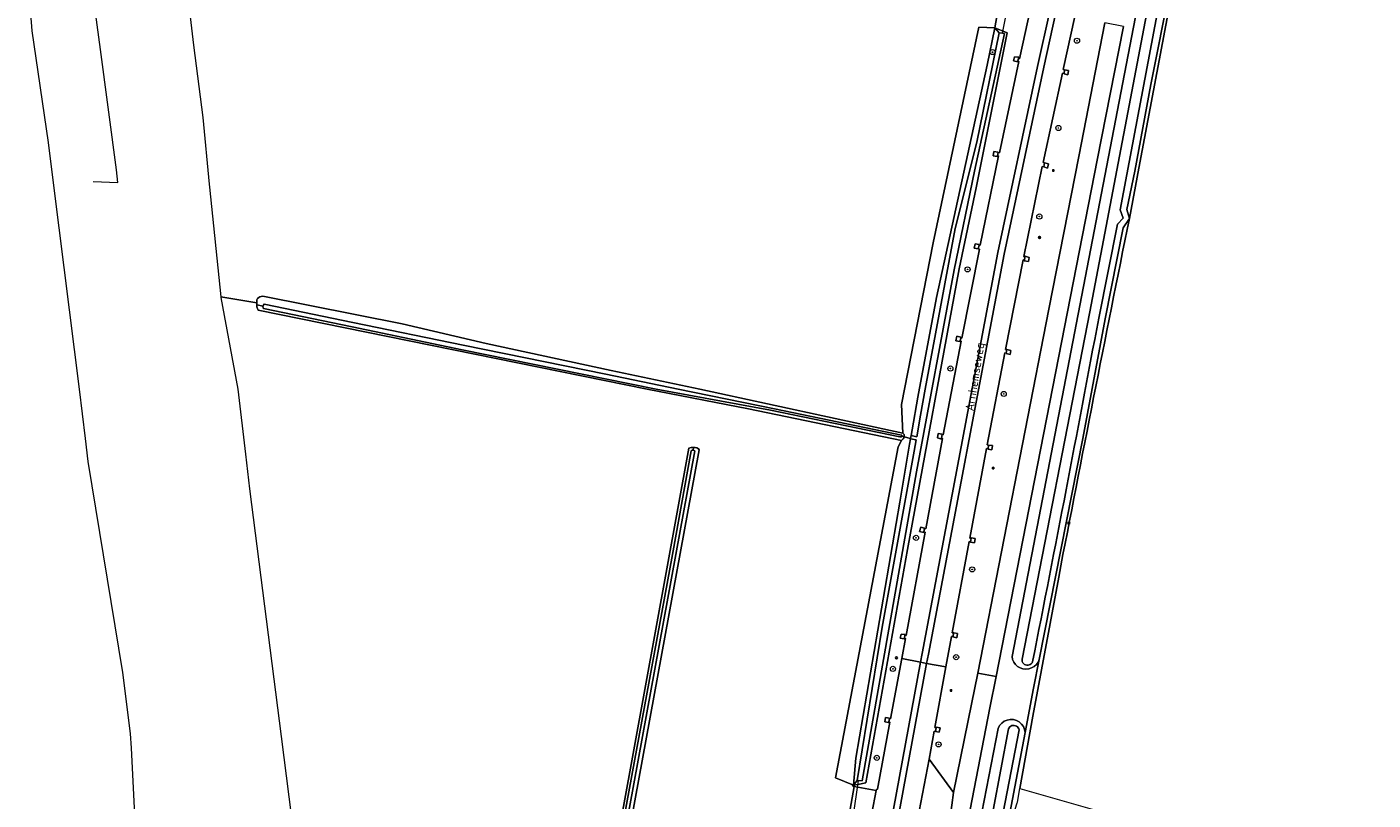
# Model space of a CAD drawing. Header units: metres. Extents: x 152610 to 160096, y 456114 to 462495.
# Tile 42 of 256: x 155883 to 156093, y 458936 to 459057. Entities that reach past the tile are written whole.
import ezdxf
from ezdxf.enums import TextEntityAlignment as Align

# ---------------------------------------------------------------- set-up
doc = ezdxf.new("R2010")
doc.units = ezdxf.units.M
doc.header["$LTSCALE"] = 0.5
doc.layers.get('0').update_dxf_attribs({"linetype": 'CONTINUOUS'})
for name, color, linetype, lineweight in [('B-PV-GR-BOOM-S', 251, 'CONTINUOUS', 25), ('B-PV-GR-GRAS-GV', 251, 'CONTINUOUS', 13), ('B-PV-GR-GROENVOORZIENING-GV', 251, 'CONTINUOUS', 18), ('B-PV-GR-HOUTWAL-GV', 251, 'CONTINUOUS', 13), ('B-PV-IE-MEUBILAIR-S', 251, 'CONTINUOUS', 25), ('B-PV-IE-MEUBILAIR_WEGMEUBILAIR-GV', 251, 'CONTINUOUS', 18), ('B-PV-KW-KUNSTWERK_DUIKER-G', 251, 'CONTINUOUS', 18), ('B-PV-OG-TERREIN_BEGROEID-GV', 251, 'CONTINUOUS', 18), ('B-PV-OG-TERREIN_OEVER-GV', 251, 'CONTINUOUS', 18), ('B-PV-OG-TOPOGRAFIE-T18', 1, 'CONTINUOUS', 18), ('B-PV-OG-WATER-GV', 251, 'CONTINUOUS', 18), ('B-PV-OG-WATER_SLOOT-GV', 251, 'CONTINUOUS', 18), ('B-PV-OG-WEG-GV', 251, 'CONTINUOUS', 18), ('B-PV-VH-GESLOTENVERHARDING-GV', 251, 'CONTINUOUS', 18), ('B-PV-VH-GESLOTENVERHARDING_ASFALT-GV', 251, 'CONTINUOUS', 18), ('B-PV-VH-HALFVERHARDING_GRASBETONSTEEN-GV', 251, 'CONTINUOUS', 18), ('B-PV-VH-HALFVERHARDING_PUIN-GV', 251, 'CONTINUOUS', 18), ('B-PV-VH-OPENVERHARDING_BETONSTRAATSTEEN-GV', 251, 'CONTINUOUS', 18), ('B-PV-VH-OPENVERHARDING_TEGEL-GV', 251, 'CONTINUOUS', 18)]:
    doc.layers.add(name, color=color, linetype=linetype, lineweight=lineweight)
doc.styles.add('NLCS-ISO', font='NLCS-ISO.ttf')
doc.styles.add('NLCS-ISO-M750-T18', font='NLCS-ISO.ttf', dxfattribs={"height": 1.35})

# ---------------------------------------------------------------- blocks, each defined once
blk = doc.blocks.new('SIE-MEUBILAIR_BORD_VERKEER-SO')
blk.add_lwpolyline([(-0.5625, -0.5625), (0.5625, -0.5625), (0.5625, 0.5625), (-0.5625, 0.5625)], close=True)
at = {"style": 'NLCS-ISO'}
blk.add_text('vb', height=0.75, dxfattribs=at).set_placement((0, 0), align=Align.MIDDLE_CENTER)
blk = doc.blocks.new('SIE-MEUBILAIR_PAAL_VERKEERSBORD-SO')
blk.add_circle((0, 0), 0.75)
at = {"style": 'NLCS-ISO'}
blk.add_text('vb', height=0.75, dxfattribs=at).set_placement((0, 0.1), align=Align.MIDDLE_CENTER)
blk = doc.blocks.new('SIE-MEUBILAIR_PAAL_GRENSMARKERING-SO')
blk.add_circle((0, 0), 0.75)
at = {"style": 'NLCS-ISO'}
blk.add_text('gr', height=0.75, dxfattribs=at).set_placement((0, 0.2), align=Align.MIDDLE_CENTER)
blk = doc.blocks.new('SIE-MEUBILAIR_PAAL-SO')
blk.add_circle((0, 0), 0.75)
blk = doc.blocks.new('SIE-MEUBILAIR_PAAL_LICHTMAST-SO')
for points in [[(-0.6, 0), (-1, 0)], [(-0.7, 0.7), (-0.4, 0.4)], [(0, 1), (0, 0.6)], [(0.4, 0.4), (0.7, 0.7)], [(1, 0), (0.6, 0)], [(-0.7, -0.7), (-0.4, -0.4)], [(0, -0.6), (0, -1)], [(0.4, -0.4), (0.7, -0.7)]]:
    blk.add_lwpolyline(points)
blk.add_circle((0, 0), 0.5)
blk = doc.blocks.new('SIE-MEUBILAIR_PAAL_HECTOMETER-SO')
blk.add_circle((0, 0), 0.75)
at = {"style": 'NLCS-ISO'}
blk.add_text('hm', height=0.75, dxfattribs=at).set_placement((0.2, 0.1), align=Align.MIDDLE_CENTER)
blk = doc.blocks.new('SGR-BOOM_GBKN-SO')
at = {"linetype": 'ByBlock', "lineweight": 18}
h = blk.add_hatch(color=0, dxfattribs=at)
h.dxf.hatch_style = 1
edge = h.paths.add_edge_path()
edge.add_arc((0, 0), 0.25, 0, 360)
at = {"color": 0, "linetype": 'ByBlock', "lineweight": 18}
for radius in [2, 0.25]:
    blk.add_circle((0, 0), radius, dxfattribs=at)
at = {"color": 0, "linetype": 'ByBlock', "lineweight": 18, "style": 'NLCS-ISO'}
blk.add_attdef('SOORT', (2.5, 0), '', height=1.5, dxfattribs=at)

msp = doc.modelspace()

# ---------------------------------------------------------------- linework, layer by layer
at = {"layer": 'B-PV-GR-GRAS-GV', "flags": 128}
for points in [[(156074.75, 459154.446), (156073.974, 459139.246), (156074.11, 459125.168), (156072.372, 459118.721), (156070.382, 459104.359), (156065.315, 459079.726), (156062.669, 459066.411), (156056.667, 459034.608), (156055.191, 459026.737)], [(155907.294, 459066.712), (155908.801, 459053.82), (155910.286, 459042.505), (155911.255, 459032.096), (155911.301, 459031.601), (155913.05, 459014.468), (155918.69, 459013.52), (155918.69, 459013.528), (155918.708, 459013.997), (155918.81, 459014.196), (155919.008, 459014.373), (155919.172, 459014.475), (155919.402, 459014.524), (155919.666, 459014.565), (155941.448, 459010.214), (155954.565, 459007.164), (155974.112, 459002.921), (155988.007, 459000), (156019.769, 458993.136), (156019.527, 458997.634), (156024.501, 459022.921), (156031.665, 459056.637), (156034.153, 459056.519), (156034.816, 459060.355)], [(156011.515, 458934.294), (156012.165, 458937.832), (156012.043, 458938.039), (156009.241, 458939.193), (156019.044, 458990.978), (156019.569, 458991.992), (155995.605, 458996.937), (155979.76, 459000), (155918.914, 459012.364), (155918.842, 459012.458), (155918.691, 459012.908), (155918.691, 459013.194), (155918.69, 459013.52), (155913.05, 459014.468), (155913.06, 459014.374), (155915.747, 459000), (155916.94, 458989.852), (155917.581, 458984.406), (155922.495, 458945.655), (155926.087, 458917.332)], [(156044.127, 458970.623), (156040.1, 458948.857), (156038.056, 458937.545), (156067.955, 458928.994), (156096.133, 458922.908)]]:
    msp.add_lwpolyline(points, dxfattribs=at)
at = {"layer": 'B-PV-GR-GRAS-GV'}
msp.add_lwpolyline([(156055.191, 459026.737, 0.0022083), (156044.127, 458970.623)], format="xyb", dxfattribs=at)
at = {"layer": 'B-PV-GR-GRAS-GV', "flags": 128}
msp.add_lwpolyline([(155987.511, 458990.822), (155987.806, 458990.657), (155987.894, 458990.539), (155976.12, 458926.212), (155968.524, 458887.273), (155961.922, 458849.276), (155961.71, 458848.902), (155961.592, 458848.774), (155961.387, 458848.646), (155961.093, 458848.612), (155961.063, 458848.618), (155960.863, 458848.659), (155960.698, 458848.85), (155960.63, 458849.014), (155960.604, 458849.419), (155960.596, 458849.772), (155986.274, 458990.759), (155986.63, 458990.872), (155987.025, 458990.885), (155987.273, 458990.892)], close=True, dxfattribs=at)
at = {"layer": 'B-PV-GR-GROENVOORZIENING-GV', "flags": 128}
for points in [[(156055.191, 459026.737), (156054.221, 459025.267), (156051.378, 459011.02), (156047.888, 458992.316), (156041.086, 458957.739), (156040.195, 458953.209), (156038.878, 458946.274), (156036.49, 458933.698), (156036.291, 458932.61), (156036.74, 458932.485)], [(156036.74, 458932.485), (156037.659, 458935.311), (156037.671, 458935.412), (156038.056, 458937.545), (156040.1, 458948.857), (156044.127, 458970.623)]]:
    msp.add_lwpolyline(points, dxfattribs=at)
at = {"layer": 'B-PV-GR-GROENVOORZIENING-GV'}
msp.add_lwpolyline([(156044.127, 458970.623, -0.0022083), (156055.191, 459026.737)], format="xyb", dxfattribs=at)
at = {"layer": 'B-PV-GR-HOUTWAL-GV', "flags": 128}
for points in [[(156034.153, 459056.519), (156031.665, 459056.637), (156024.501, 459022.921), (156019.527, 458997.634), (156019.769, 458993.136), (156019.944, 458992.915), (156019.947, 458992.56), (156020.959, 458992.305), (156021.045, 458992.739), (156021.227, 458993.658), (156022.09, 458998.741), (156025.006, 459014.341), (156032.933, 459050.69)], [(156012.043, 458938.039), (156012.418, 458942.259), (156019.284, 458982.333), (156020.778, 458991.391), (156020.949, 458992.255), (156020.959, 458992.305), (156019.947, 458992.56), (156019.947, 458992.55), (156019.918, 458992.4), (156019.822, 458992.232), (156019.569, 458991.992), (156019.044, 458990.978), (156009.241, 458939.193)]]:
    msp.add_lwpolyline(points, close=True, dxfattribs=at)
at = {"layer": 'B-PV-IE-MEUBILAIR_WEGMEUBILAIR-GV', "flags": 128}
for points in [[(156042.729, 459059.128), (156040.809, 459050.479), (156034.626, 459021.387), (156022.779, 458958.65), (156022.531, 458957.299), (156002.58, 458848.833), (156001.523, 458843.085), (155999.114, 458829.498), (155997.347, 458819.291), (155995.812, 458809.142), (155992.98, 458790.087), (155991.633, 458778.357), (155990.455, 458763.92)], [(155991.447, 458763.995), (155992.588, 458778.267), (155993.954, 458789.953), (155996.772, 458808.962), (155998.337, 458819.163), (156000.096, 458829.341), (156002.514, 458842.978), (156003.56, 458848.673), (156023.478, 458957.119), (156023.744, 458958.567), (156035.611, 459021.132), (156041.806, 459050.369), (156043.694, 459058.924)]]:
    msp.add_lwpolyline(points, dxfattribs=at)
at = {"layer": 'B-PV-KW-KUNSTWERK_DUIKER-G', "flags": 128}
for points in [[(156035.363, 459055.685), (156036.31, 459060.63)], [(156012.789, 458938.773), (156011.949, 458932.977)]]:
    msp.add_lwpolyline(points, dxfattribs=at)
at = {"layer": 'B-PV-OG-TERREIN_BEGROEID-GV', "flags": 128}
for points in [[(155893.129, 459032.525), (155896.977, 459032.338), (155896.76, 459034.341), (155894.247, 459053.143), (155891.659, 459072.509)], [(155882.745, 459066.1), (155883.538, 459056.045), (155886.052, 459038.583), (155886.978, 459031.439), (155890.908, 459000), (155891.873, 458992.281), (155892.27, 458988.709), (155897.69, 458955.702), (155898.917, 458946.165), (155899.038, 458943.851), (155899.908, 458927.23), (155902.896, 458890.639), (155907.279, 458778.494), (155911.609, 458753.087)]]:
    msp.add_lwpolyline(points, dxfattribs=at)
at = {"layer": 'B-PV-OG-TERREIN_OEVER-GV', "flags": 128}
for points in [[(156040.046, 458957.375), (156039.961, 458957.205), (156039.841, 458957.058), (156039.691, 458956.941), (156039.519, 458956.861), (156039.333, 458956.821), (156039.143, 458956.823), (156038.958, 458956.867), (156038.788, 458956.951), (156038.641, 458957.071), (156038.524, 458957.221), (156038.443, 458957.393), (156038.402, 458957.579), (156038.404, 458957.769), (156048.982, 459012.098), (156059.563, 459067.679), (156070.29, 459123.232), (156071.367, 459141.352), (156072, 459158.392), (156074.199, 459168.939)], [(156066.969, 459114.56), (156036.832, 458958.189), (156036.92, 458957.736), (156037.102, 458957.312), (156037.369, 458956.936), (156037.709, 458956.624), (156038.107, 458956.391), (156038.545, 458956.247), (156039.004, 458956.199), (156039.463, 458956.248), (156039.901, 458956.392), (156040.299, 458956.626), (156040.638, 458956.938), (156040.905, 458957.315), (156041.086, 458957.739), (156047.888, 458992.316), (156051.378, 459011.02), (156054.221, 459025.267), (156055.191, 459026.737), (156054.779, 459028.113), (156056.032, 459034.107), (156058.551, 459047.662), (156067.6, 459093.255)], [(156062.523, 459074.517), (156053.771, 459028.07), (156054.215, 459026.767), (156053.335, 459025.84), (156050.391, 459011.132)], [(155976.12, 458926.212), (155987.894, 458990.539), (155987.806, 458990.657), (155987.511, 458990.822), (155987.273, 458990.892), (155987.025, 458990.885), (155986.932, 458990.462), (155986.993, 458990.46), (155987.094, 458990.423), (155987.181, 458990.365), (155987.195, 458990.34), (155984.257, 458974.142), (155973.139, 458913.493)], [(156036.49, 458933.698), (156038.878, 458946.274), (156038.797, 458946.761), (156038.609, 458947.218), (156038.322, 458947.62), (156037.953, 458947.947), (156037.52, 458948.183), (156037.044, 458948.316), (156036.551, 458948.338), (156036.066, 458948.249), (156035.613, 458948.053), (156035.215, 458947.76), (156034.894, 458947.385), (156034.665, 458946.948), (156032.125, 458933.767)], [(156033.859, 458934.124), (156036.297, 458946.895), (156036.388, 458947.053), (156036.51, 458947.189), (156036.659, 458947.296), (156036.826, 458947.369), (156037.005, 458947.406), (156037.188, 458947.404), (156037.366, 458947.364), (156037.532, 458947.287), (156037.678, 458947.177), (156037.798, 458947.038), (156037.885, 458946.878), (156037.937, 458946.703), (156035.425, 458933.786)]]:
    msp.add_lwpolyline(points, dxfattribs=at)
for points in [[(156054.779, 459028.113), (156055.191, 459026.737), (156056.667, 459034.608), (156062.669, 459066.411), (156065.315, 459079.726), (156070.382, 459104.359), (156072.372, 459118.721), (156074.11, 459125.168), (156073.974, 459139.246), (156074.75, 459154.446), (156074.802, 459155.462), (156074.171, 459155.643), (156073.476, 459139.18), (156072.382, 459125.756), (156073.539, 459124.904), (156072.42, 459120.466), (156070.501, 459108.773), (156067.6, 459093.255), (156058.551, 459047.662), (156056.032, 459034.107)], [(156034.153, 459056.519), (156034.811, 459055.772), (156035.363, 459055.685), (156035.656, 459055.639), (156030.962, 459034.122), (156027.759, 459018.664), (156021.908, 458987.098), (156013.373, 458938.738), (156012.789, 458938.773), (156012.624, 458938.783), (156012.043, 458938.039), (156012.7, 458938.162), (156013.988, 458938.403), (156020.458, 458974.926), (156028.565, 459018.824), (156031.201, 459031.517), (156036.095, 459055.762), (156035.428, 459056.022)], [(156034.811, 459055.772), (156034.153, 459056.519), (156032.933, 459050.69), (156025.006, 459014.341), (156022.09, 458998.741), (156021.227, 458993.658), (156021.045, 458992.739), (156021.938, 458992.561), (156022.537, 458995.93), (156023.242, 459000), (156027.946, 459025.152), (156031.329, 459038.662)], [(155941.448, 459010.214), (155919.666, 459014.565), (155919.402, 459014.524), (155919.172, 459014.475), (155919.008, 459014.373), (155918.81, 459014.196), (155918.708, 459013.997), (155918.69, 459013.528), (155918.69, 459013.52), (155918.691, 459013.194), (155919.683, 459013.007), (155919.738, 459013.17), (155919.802, 459013.3), (155919.862, 459013.329), (155933.738, 459010.446), (155950.957, 459006.874), (155973.319, 459002.336), (155984.599, 459000), (155999.668, 458996.93), (156019.532, 458992.833), (156019.574, 458992.793), (156019.595, 458992.729), (156019.598, 458992.679), (156019.589, 458992.653), (156019.947, 458992.56), (156019.944, 458992.915), (156019.769, 458993.136), (155988.007, 459000), (155974.112, 459002.921), (155954.565, 459007.164)], [(155919.683, 459013.007), (155918.691, 459013.194), (155918.691, 459012.908), (155918.842, 459012.458), (155918.914, 459012.364), (155979.76, 459000), (155995.605, 458996.937), (156019.569, 458991.992), (156019.822, 458992.232), (156019.918, 458992.4), (156019.947, 458992.55), (156019.947, 458992.56), (156019.589, 458992.653), (156019.581, 458992.627), (156019.536, 458992.557), (156019.439, 458992.531), (156019.264, 458992.578), (155999.066, 458996.752), (155981.151, 459000), (155973.196, 459001.648), (155950.833, 459006.186), (155933.614, 459009.758), (155919.738, 459012.641), (155919.707, 459012.709), (155919.673, 459012.792), (155919.668, 459012.891)], [(155986.932, 458990.462), (155987.025, 458990.885), (155986.63, 458990.872), (155986.274, 458990.759), (155960.596, 458849.772), (155960.604, 458849.419), (155960.63, 458849.014), (155960.698, 458848.85), (155960.863, 458848.659), (155961.063, 458848.618), (155961.16, 458849.339), (155961.024, 458849.379), (155960.941, 458849.441), (155960.923, 458849.473), (155967.714, 458887.677), (155972.583, 458913.521), (155983.701, 458974.17), (155986.639, 458990.369), (155986.702, 458990.417), (155986.789, 458990.449), (155986.872, 458990.463)], [(156012.624, 458938.783), (156016.516, 458962.775), (156021.523, 458990.302), (156021.848, 458992.073), (156020.949, 458992.255), (156020.778, 458991.391), (156019.284, 458982.333), (156012.418, 458942.259), (156012.043, 458938.039)]]:
    msp.add_lwpolyline(points, close=True, dxfattribs=at)
at = {"layer": 'B-PV-OG-TERREIN_OEVER-GV'}
msp.add_lwpolyline([(156050.391, 459011.132, -0.0024928), (156040.046, 458957.375)], format="xyb", dxfattribs=at)
at = {"layer": 'B-PV-OG-WATER-GV', "flags": 128}
msp.add_lwpolyline([(156033.859, 458934.124), (156034.66, 458933.951), (156035.425, 458933.786), (156037.937, 458946.703), (156037.885, 458946.878), (156037.798, 458947.038), (156037.678, 458947.177), (156037.532, 458947.287), (156037.366, 458947.364), (156037.188, 458947.404), (156037.005, 458947.406), (156036.826, 458947.369), (156036.659, 458947.296), (156036.51, 458947.189), (156036.388, 458947.053), (156036.297, 458946.895)], close=True, dxfattribs=at)
at = {"layer": 'B-PV-OG-WATER_SLOOT-GV', "flags": 128}
for points in [[(156074.199, 459168.939), (156072, 459158.392), (156071.367, 459141.352), (156070.29, 459123.232), (156059.563, 459067.679), (156048.982, 459012.098), (156038.404, 458957.769), (156038.402, 458957.579), (156038.443, 458957.393), (156038.524, 458957.221), (156038.641, 458957.071), (156038.788, 458956.951), (156038.958, 458956.867), (156039.143, 458956.823), (156039.333, 458956.821), (156039.519, 458956.861), (156039.691, 458956.941), (156039.841, 458957.058), (156039.961, 458957.205), (156040.046, 458957.375)], [(156050.391, 459011.132), (156053.335, 459025.84), (156054.215, 459026.767), (156053.771, 459028.07), (156062.523, 459074.517), (156071.396, 459120.942), (156072.414, 459124.748), (156071.615, 459125.266), (156072.501, 459141.824), (156073.05, 459157.007), (156074.123, 459156.668)]]:
    msp.add_lwpolyline(points, dxfattribs=at)
for points in [[(156012.624, 458938.783), (156012.789, 458938.773), (156013.373, 458938.738), (156021.908, 458987.098), (156027.759, 459018.664), (156030.962, 459034.122), (156035.656, 459055.639), (156035.363, 459055.685), (156034.811, 459055.772), (156031.329, 459038.662), (156027.946, 459025.152), (156023.242, 459000), (156022.537, 458995.93), (156021.938, 458992.561), (156021.045, 458992.739), (156020.959, 458992.305), (156020.949, 458992.255), (156021.848, 458992.073), (156021.523, 458990.302), (156016.516, 458962.775)], [(155933.738, 459010.446), (155919.862, 459013.329), (155919.802, 459013.3), (155919.738, 459013.17), (155919.683, 459013.007), (155919.668, 459012.891), (155919.673, 459012.792), (155919.707, 459012.709), (155919.738, 459012.641), (155933.614, 459009.758), (155950.833, 459006.186), (155973.196, 459001.648), (155981.151, 459000), (155999.066, 458996.752), (156019.264, 458992.578), (156019.439, 458992.531), (156019.536, 458992.557), (156019.581, 458992.627), (156019.589, 458992.653), (156019.598, 458992.679), (156019.595, 458992.729), (156019.574, 458992.793), (156019.532, 458992.833), (155999.668, 458996.93), (155984.599, 459000), (155973.319, 459002.336), (155950.957, 459006.874)], [(155986.932, 458990.462), (155986.872, 458990.463), (155986.789, 458990.449), (155986.702, 458990.417), (155986.639, 458990.369), (155983.701, 458974.17), (155972.583, 458913.521), (155967.714, 458887.677), (155960.923, 458849.473), (155960.941, 458849.441), (155961.024, 458849.379), (155961.16, 458849.339), (155961.305, 458849.336), (155961.419, 458849.389), (155961.479, 458849.444), (155968.27, 458887.648), (155973.139, 458913.493), (155984.257, 458974.142), (155987.195, 458990.34), (155987.181, 458990.365), (155987.094, 458990.423), (155986.993, 458990.46)]]:
    msp.add_lwpolyline(points, close=True, dxfattribs=at)
at = {"layer": 'B-PV-OG-WATER_SLOOT-GV'}
msp.add_lwpolyline([(156040.046, 458957.375, 0.0024928), (156050.391, 459011.132)], format="xyb", dxfattribs=at)
at = {"layer": 'B-PV-OG-WEG-GV', "flags": 128}
for points in [[(156034.816, 459060.355), (156034.153, 459056.519), (156035.428, 459056.022), (156036.095, 459055.762), (156031.201, 459031.517), (156028.565, 459018.824), (156020.458, 458974.926), (156013.988, 458938.403), (156012.7, 458938.162), (156012.043, 458938.039), (156012.165, 458937.832), (156015.568, 458937.2), (156015.612, 458937.397), (156015.78, 458937.409), (156017.732, 458947.936), (156017.556, 458947.988), (156017.534, 458947.883), (156016.926, 458947.961), (156017.031, 458948.642), (156017.666, 458948.56), (156017.657, 458948.487), (156017.83, 458948.454), (156019.576, 458957.86), (156020.16, 458961.006), (156019.998, 458961.039), (156019.969, 458960.93), (156019.346, 458961.033), (156019.475, 458961.691), (156020.11, 458961.61), (156020.082, 458961.531), (156020.251, 458961.492), (156023.227, 458977.639), (156023.049, 458977.698), (156023.02, 458977.601), (156022.379, 458977.749), (156022.548, 458978.435), (156023.15, 458978.291), (156023.14, 458978.23), (156023.336, 458978.162), (156025.961, 458992.317), (156025.816, 458992.334), (156025.797, 458992.211), (156025.153, 458992.388), (156025.286, 458993.074), (156025.911, 458992.968), (156025.906, 458992.907), (156026.063, 458992.854), (156028.891, 459007.506), (156028.7, 459007.568), (156028.668, 459007.468), (156028.066, 459007.588), (156028.196, 459008.281), (156028.81, 459008.137), (156028.802, 459008.057), (156028.975, 459008.009), (156031.743, 459021.907), (156031.54, 459021.943), (156030.92, 459022.068), (156031.07, 459022.747), (156031.712, 459022.63), (156031.695, 459022.536), (156031.858, 459022.553), (156034.728, 459036.498), (156034.545, 459036.508), (156034.528, 459036.432), (156033.898, 459036.507), (156034.01, 459037.193), (156034.672, 459037.101), (156034.682, 459037.012), (156034.865, 459037.01), (156037.92, 459051.27), (156037.745, 459051.305), (156037.724, 459051.233), (156037.08, 459051.362), (156037.213, 459052.021), (156037.876, 459051.934), (156037.84, 459051.788), (156038.017, 459051.7), (156039.79, 459059.747)], [(156046.679, 459058.295), (156044.829, 459050.004), (156045.05, 459049.974), (156045.674, 459049.85), (156045.538, 459049.185), (156044.966, 459049.319), (156044.989, 459049.409), (156044.719, 459049.45), (156041.714, 459035.468), (156041.936, 459035.409), (156042.54, 459035.24), (156042.394, 459034.605), (156041.817, 459034.778), (156041.556, 459034.835), (156038.662, 459020.766), (156038.856, 459020.672), (156038.896, 459020.815), (156039.529, 459020.628), (156039.429, 459019.991), (156038.738, 459020.097), (156038.759, 459020.199), (156038.549, 459020.227), (156035.812, 459006.231), (156036.035, 459006.197), (156036.661, 459006.076), (156036.539, 459005.432), (156035.895, 459005.589), (156035.901, 459005.655), (156035.701, 459005.692), (156032.926, 458991.28), (156033.139, 458991.25), (156033.788, 458991.209), (156033.666, 458990.541), (156033.052, 458990.602), (156033.075, 458990.7), (156032.835, 458990.708), (156030.222, 458976.715), (156030.435, 458976.702), (156030.446, 458976.767), (156031.067, 458976.658), (156030.946, 458975.975), (156030.342, 458976.101), (156030.119, 458976.156), (156027.474, 458961.888), (156027.691, 458961.87), (156027.709, 458961.907), (156028.297, 458961.799), (156028.207, 458961.115), (156027.594, 458961.244), (156027.608, 458961.305), (156027.378, 458961.333), (156026.496, 458956.547), (156024.751, 458947.076), (156024.962, 458947.036), (156024.986, 458947.12), (156025.581, 458947.017), (156025.456, 458946.349), (156024.859, 458946.481), (156024.642, 458946.514), (156023.857, 458942.126), (156027.689, 458936.891), (156030.511, 458950.721), (156031.466, 458955.604), (156042.594, 459012.529), (156047.29, 459036.395), (156051.363, 459057.308)]]:
    msp.add_lwpolyline(points, dxfattribs=at)
at = {"layer": 'B-PV-VH-GESLOTENVERHARDING-GV', "flags": 128}
for points in [[(156039.79, 459059.747), (156038.017, 459051.7), (156037.84, 459051.788), (156037.745, 459051.305), (156037.92, 459051.27), (156034.865, 459037.01), (156034.682, 459037.012), (156034.545, 459036.508), (156034.728, 459036.498), (156031.858, 459022.553), (156031.695, 459022.536), (156031.54, 459021.943), (156031.743, 459021.907), (156028.975, 459008.009), (156028.802, 459008.057), (156028.7, 459007.568), (156028.891, 459007.506), (156026.063, 458992.854), (156025.906, 458992.907), (156025.816, 458992.334), (156025.961, 458992.317), (156023.336, 458978.162), (156023.14, 458978.23), (156023.049, 458977.698), (156023.227, 458977.639), (156020.251, 458961.492), (156020.082, 458961.531), (156019.998, 458961.039), (156020.16, 458961.006), (156019.576, 458957.86), (156022.531, 458957.299), (156022.779, 458958.65), (156034.626, 459021.387), (156040.809, 459050.479), (156042.729, 459059.128)], [(156043.694, 459058.924), (156041.806, 459050.369), (156035.611, 459021.132), (156023.744, 458958.567), (156023.478, 458957.119), (156026.496, 458956.547), (156027.378, 458961.333), (156027.608, 458961.305), (156027.691, 458961.87), (156027.474, 458961.888), (156030.119, 458976.156), (156030.342, 458976.101), (156030.435, 458976.702), (156030.222, 458976.715), (156032.835, 458990.708), (156033.075, 458990.7), (156033.139, 458991.25), (156032.926, 458991.28), (156035.701, 459005.692), (156035.901, 459005.655), (156036.035, 459006.197), (156035.812, 459006.231), (156038.549, 459020.227), (156038.759, 459020.199), (156038.856, 459020.672), (156038.662, 459020.766), (156041.556, 459034.835), (156041.817, 459034.778), (156041.936, 459035.409), (156041.714, 459035.468), (156044.719, 459049.45), (156044.989, 459049.409), (156045.05, 459049.974), (156044.829, 459050.004), (156046.679, 459058.295)], [(156029.769, 458931.532), (156030.299, 458934.274), (156033.382, 458950.163), (156034.339, 458955.059), (156031.466, 458955.604), (156030.511, 458950.721), (156027.689, 458936.891), (156027.412, 458934.952), (156027.002, 458932.088), (156026.496, 458929.763), (156022.076, 458907.13), (156017.142, 458881.985), (156016.758, 458880.078), (156015.705, 458874.839)]]:
    msp.add_lwpolyline(points, dxfattribs=at)
for points in [[(156023.478, 458957.119), (156023.744, 458958.567), (156035.611, 459021.132), (156041.806, 459050.369), (156043.694, 459058.924), (156042.729, 459059.128), (156040.809, 459050.479), (156034.626, 459021.387), (156022.779, 458958.65), (156022.531, 458957.299)], [(156054.278, 459056.729), (156051.363, 459057.308), (156047.29, 459036.395), (156042.594, 459012.529), (156031.466, 458955.604), (156034.339, 458955.059), (156050.131, 459035.854)], [(156002.58, 458848.833), (156003.56, 458848.673), (156023.478, 458957.119), (156022.531, 458957.299)]]:
    msp.add_lwpolyline(points, close=True, dxfattribs=at)
at = {"layer": 'B-PV-VH-GESLOTENVERHARDING_ASFALT-GV', "flags": 128}
for points in [[(156002.58, 458848.833), (156022.531, 458957.299), (156019.576, 458957.86), (156017.83, 458948.454), (156017.657, 458948.487), (156017.556, 458947.988), (156017.732, 458947.936), (156015.78, 458937.409), (156015.612, 458937.397), (156015.568, 458937.2), (156014.926, 458933.674)], [(156021.801, 458931.286), (156023.857, 458942.126), (156024.642, 458946.514), (156024.859, 458946.481), (156024.962, 458947.036), (156024.751, 458947.076), (156026.496, 458956.547), (156023.478, 458957.119), (156003.56, 458848.673)]]:
    msp.add_lwpolyline(points, dxfattribs=at)
at = {"layer": 'B-PV-VH-HALFVERHARDING_GRASBETONSTEEN-GV', "flags": 128}
msp.add_lwpolyline([(156014.926, 458933.674), (156015.568, 458937.2), (156012.165, 458937.832), (156011.515, 458934.294)], close=True, dxfattribs=at)
at = {"layer": 'B-PV-VH-HALFVERHARDING_PUIN-GV', "flags": 128}
for points in [[(156032.125, 458933.767), (156034.665, 458946.948), (156034.894, 458947.385), (156035.215, 458947.76), (156035.613, 458948.053), (156036.066, 458948.249), (156036.551, 458948.338), (156037.044, 458948.316), (156037.52, 458948.183), (156037.953, 458947.947), (156038.322, 458947.62), (156038.609, 458947.218), (156038.797, 458946.761), (156038.878, 458946.274), (156040.195, 458953.209), (156041.086, 458957.739), (156040.905, 458957.315), (156040.638, 458956.938), (156040.299, 458956.626), (156039.901, 458956.392), (156039.463, 458956.248), (156039.004, 458956.199), (156038.545, 458956.247), (156038.107, 458956.391), (156037.709, 458956.624), (156037.369, 458956.936), (156037.102, 458957.312), (156036.92, 458957.736), (156036.832, 458958.189), (156066.969, 459114.56)], [(156054.278, 459056.729), (156050.131, 459035.854), (156034.339, 458955.059), (156033.382, 458950.163), (156030.299, 458934.274)]]:
    msp.add_lwpolyline(points, dxfattribs=at)
at = {"layer": 'B-PV-VH-OPENVERHARDING_BETONSTRAATSTEEN-GV', "flags": 128}
msp.add_lwpolyline([(156025.351, 458932.334), (156027.002, 458932.088), (156027.412, 458934.952), (156027.689, 458936.891), (156023.857, 458942.126), (156021.801, 458931.286), (156022.097, 458931.256), (156022.231, 458931.926), (156023.706, 458932.427), (156024.571, 458932.472)], close=True, dxfattribs=at)
at = {"layer": 'B-PV-VH-OPENVERHARDING_TEGEL-GV', "flags": 128}
for points in [[(156037.745, 459051.305), (156037.84, 459051.788), (156037.876, 459051.934), (156037.213, 459052.021), (156037.08, 459051.362), (156037.724, 459051.233)], [(156044.989, 459049.409), (156044.966, 459049.319), (156045.538, 459049.185), (156045.674, 459049.85), (156045.05, 459049.974)], [(156034.545, 459036.508), (156034.682, 459037.012), (156034.672, 459037.101), (156034.01, 459037.193), (156033.898, 459036.507), (156034.528, 459036.432)], [(156041.817, 459034.778), (156042.394, 459034.605), (156042.54, 459035.24), (156041.936, 459035.409)], [(156031.54, 459021.943), (156031.695, 459022.536), (156031.712, 459022.63), (156031.07, 459022.747), (156030.92, 459022.068)], [(156038.759, 459020.199), (156038.738, 459020.097), (156039.429, 459019.991), (156039.529, 459020.628), (156038.896, 459020.815), (156038.856, 459020.672)], [(156028.7, 459007.568), (156028.802, 459008.057), (156028.81, 459008.137), (156028.196, 459008.281), (156028.066, 459007.588), (156028.668, 459007.468)], [(156035.901, 459005.655), (156035.895, 459005.589), (156036.539, 459005.432), (156036.661, 459006.076), (156036.035, 459006.197)], [(156025.816, 458992.334), (156025.906, 458992.907), (156025.911, 458992.968), (156025.286, 458993.074), (156025.153, 458992.388), (156025.797, 458992.211)], [(156033.075, 458990.7), (156033.052, 458990.602), (156033.666, 458990.541), (156033.788, 458991.209), (156033.139, 458991.25)], [(156023.049, 458977.698), (156023.14, 458978.23), (156023.15, 458978.291), (156022.548, 458978.435), (156022.379, 458977.749), (156023.02, 458977.601)], [(156030.342, 458976.101), (156030.946, 458975.975), (156031.067, 458976.658), (156030.446, 458976.767), (156030.435, 458976.702)], [(156019.998, 458961.039), (156020.082, 458961.531), (156020.11, 458961.61), (156019.475, 458961.691), (156019.346, 458961.033), (156019.969, 458960.93)], [(156027.608, 458961.305), (156027.594, 458961.244), (156028.207, 458961.115), (156028.297, 458961.799), (156027.709, 458961.907), (156027.691, 458961.87)], [(156017.556, 458947.988), (156017.657, 458948.487), (156017.666, 458948.56), (156017.031, 458948.642), (156016.926, 458947.961), (156017.534, 458947.883)], [(156024.859, 458946.481), (156025.456, 458946.349), (156025.581, 458947.017), (156024.986, 458947.12), (156024.962, 458947.036)]]:
    msp.add_lwpolyline(points, close=True, dxfattribs=at)

# ---------------------------------------------------------------- block references
at = {"layer": 'B-PV-GR-BOOM-S', "xscale": 0.2, "yscale": 0.2, "zscale": 0.2}
for p in [(156046.993, 459054.518), (156033.785, 459052.742), (156044.084, 459040.871), (156041.104, 459027.017), (156029.879, 459018.755), (156027.197, 459003.239), (156035.531, 458999.269), (156021.813, 458976.755), (156030.597, 458971.814), (156018.21, 458956.253), (156028.089, 458958.086), (156025.34, 458944.436), (156015.67, 458942.334)]:
    msp.add_blockref('SGR-BOOM_GBKN-SO', p, dxfattribs=at)
at = {"layer": 'B-PV-IE-MEUBILAIR-S', "xscale": 0.2, "yscale": 0.2, "zscale": 0.2}
for name, p in [('SIE-MEUBILAIR_PAAL_LICHTMAST-SO', (156043.29, 459034.203)), ('SIE-MEUBILAIR_PAAL_VERKEERSBORD-SO', (156041.144, 459023.753)), ('SIE-MEUBILAIR_BORD_VERKEER-SO', (156041.144, 459023.753)), ('SIE-MEUBILAIR_PAAL_LICHTMAST-SO', (156033.875, 458987.666)), ('SIE-MEUBILAIR_PAAL_GRENSMARKERING-SO', (156045.703, 458979.04)), ('SIE-MEUBILAIR_PAAL_HECTOMETER-SO', (156018.743, 458957.996)), ('SIE-MEUBILAIR_PAAL_LICHTMAST-SO', (156027.294, 458952.866)), ('SIE-MEUBILAIR_PAAL-SO', (156012.043, 458938.039))]:
    msp.add_blockref(name, p, dxfattribs=at)

# ---------------------------------------------------------------- texts
at = {"layer": 'B-PV-OG-TOPOGRAFIE-T18', "style": 'NLCS-ISO-M750-T18'}
msp.add_text('Arnhemseweg', height=1.35, rotation=80.8, dxfattribs=at).set_placement((156031.207, 459001.936), align=Align.MIDDLE)

doc.saveas('drawing.dxf')
